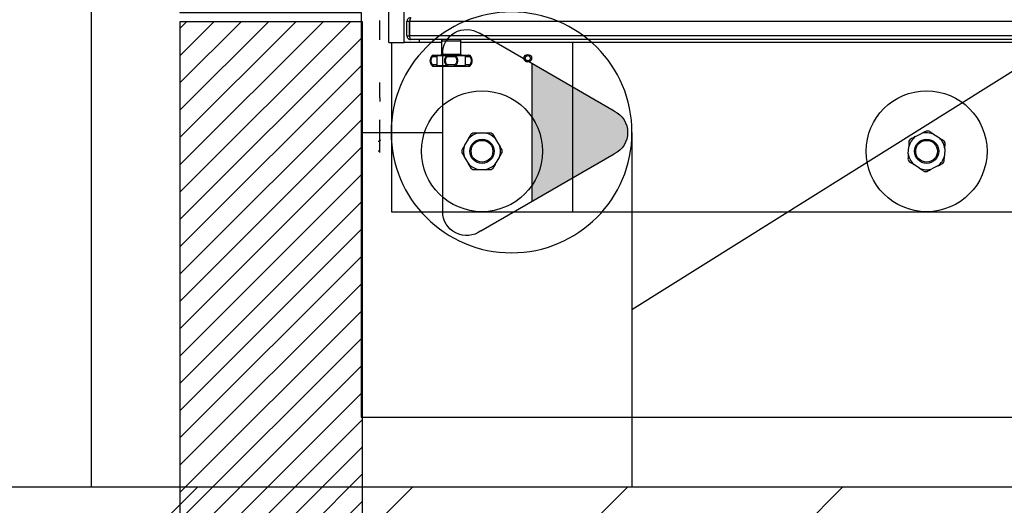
# Model space of a CAD drawing. Extents: x -21.9 to 51.8, y -25 to 17.
# Tile 36 of 53: x 13.7 to 14.5, y -6 to -5.6. Entities that reach past the tile are written whole.
import ezdxf
from ezdxf.enums import TextEntityAlignment as Align

# ---------------------------------------------------------------- set-up
doc = ezdxf.new("R2010")
doc.units = 0
doc.header["$MEASUREMENT"] = 0
for name, color, linetype in [('ELETROCALHA', 150, 'Continuous'), ('LINHA', 40, 'Continuous'), ('PAREDES', 8, 'Continuous'), ('TOMADAS_ENERGIA', 1, 'Continuous'), ('TUB_ELETRICA', 5, 'Continuous')]:
    doc.layers.add(name, color=color, linetype=linetype)
doc.styles.add('ROMANS', font='romans')

# ---------------------------------------------------------------- blocks, each defined once
blk = doc.blocks.new('LS- 19')
for p, q in [((-131.8676, 57.59345), (-131.8676, 58.76537)), ((-131.85499, 57.59345), (-131.85499, 58.76537)), ((-131.87505, 57.60799), (-131.87505, 57.61151)), ((-131.87505, 57.60006), (-131.87505, 57.60799)), ((-131.85077, 57.61081), (-131.85276, 57.61081)), ((-131.85276, 57.59889), (-131.85276, 57.61081)), ((-131.85077, 57.59889), (-131.85077, 57.61081)), ((-131.13098, 57.61081), (-131.85042, 57.61081)), ((-131.85042, 57.59889), (-131.85042, 57.61081)), ((-131.87505, 57.59565), (-131.87505, 57.60006)), ((-131.85276, 57.59889), (-131.85077, 57.59889)), ((-131.13098, 57.59889), (-131.85042, 57.59889)), ((-131.8676, 57.59345), (-131.85499, 57.59345)), ((-131.86557, 57.59345), (-131.86557, 57.45441)), ((-131.84238, 57.59345), (-131.85499, 57.59345)), ((-131.13163, 57.59591), (-131.84978, 57.59591)), ((-131.84238, 57.59345), (-131.84238, 57.59591)), ((-131.8244, 57.59345), (-131.84238, 57.59345)), ((-131.8244, 57.59492), (-131.8244, 57.58399)), ((-131.8244, 57.59492), (-131.80851, 57.59492)), ((-131.80851, 57.58399), (-131.80851, 57.59492)), ((-131.17289, 57.59345), (-131.80851, 57.59345)), ((-131.71659, 57.59345), (-131.71659, 57.45441)), ((-131.83217, 57.58269), (-131.83149, 57.58269)), ((-131.83138, 57.583), (-131.83145, 57.583)), ((-131.82791, 57.58269), (-131.82003, 57.58269)), ((-131.8244, 57.58399), (-131.80851, 57.58399)), ((-131.81288, 57.58269), (-131.805, 57.58269)), ((-131.80211, 57.583), (-131.80146, 57.583)), ((-131.80142, 57.58269), (-131.80075, 57.58269)), ((-131.83149, 57.57437), (-131.83217, 57.57437)), ((-131.83141, 57.58201), (-131.82837, 57.58201)), ((-131.82837, 57.57505), (-131.83141, 57.57505)), ((-131.82003, 57.57437), (-131.82791, 57.57437)), ((-131.81949, 57.58201), (-131.81342, 57.58201)), ((-131.81342, 57.57505), (-131.81949, 57.57505)), ((-131.805, 57.57437), (-131.81288, 57.57437)), ((-131.80454, 57.58201), (-131.8015, 57.58201)), ((-131.8015, 57.57505), (-131.80454, 57.57505)), ((-131.80075, 57.57437), (-131.80142, 57.57437)), ((-131.83145, 57.57406), (-131.83081, 57.57406)), ((-131.80146, 57.57406), (-131.80153, 57.57406)), ((-131.87505, 57.55587), (-131.87505, 57.5607)), ((-131.87505, 57.54799), (-131.87505, 57.55587)), ((-131.87505, 57.54799), (-131.87505, 57.54488)), ((-131.87479, 57.52997), (-131.87505, 57.52952)), ((-131.87505, 57.5291), (-131.87505, 57.52952)), ((-131.87505, 57.52312), (-131.87505, 57.5291)), ((-131.87479, 57.52997), (-131.87479, 57.52997)), ((-131.87505, 57.5156), (-131.87505, 57.52312)), ((-131.78827, 57.51896), (-131.79389, 57.51896)), ((-131.43494, 57.51609), (-131.42992, 57.51863)), ((-131.41991, 57.51808), (-131.4152, 57.515)), ((-131.87505, 57.51201), (-131.87633, 57.51201)), ((-131.87505, 57.51363), (-131.87505, 57.5156)), ((-131.87505, 57.51363), (-131.87479, 57.51318)), ((-131.87505, 57.51102), (-131.87505, 57.51363)), ((-131.87505, 57.51102), (-131.8748, 57.51311)), ((-131.87505, 57.50414), (-131.87505, 57.51102)), ((-131.80258, 57.51395), (-131.80539, 57.50908)), ((-131.77677, 57.50908), (-131.77959, 57.51395)), ((-131.87505, 57.50407), (-131.87633, 57.50407)), ((-131.87505, 57.50307), (-131.87505, 57.50414)), ((-131.44073, 57.50208), (-131.44042, 57.5077)), ((-131.41067, 57.50606), (-131.41098, 57.50044)), ((-131.80539, 57.49905), (-131.80258, 57.49418)), ((-131.77959, 57.49418), (-131.77677, 57.49905)), ((-131.79389, 57.48917), (-131.78827, 57.48917)), ((-131.43149, 57.49006), (-131.4362, 57.49313)), ((-131.41646, 57.49205), (-131.42148, 57.48951)), ((-131.86557, 57.45441), (-131.71659, 57.45441)), ((-131.71659, 57.45441), (-131.26481, 57.45441))]:
    blk.add_line(p, q)
blk.add_lwpolyline([(-132.03937, 57.61828), (-131.8904, 57.61828), (-131.8904, 57.28557), (-130.93786, 57.28557), (-130.93786, 59.07325), (-131.8904, 59.07325), (-131.8904, 58.74054), (-132.03937, 58.74054), (-132.03937, 57.61828)])
at = {"flags": 128}
for points in [[(-131.83081, 57.583), (-131.83092, 57.58298), (-131.83104, 57.58292), (-131.83114, 57.58283), (-131.83123, 57.58271), (-131.83131, 57.58256), (-131.83136, 57.58239), (-131.8314, 57.5822), (-131.83141, 57.58201)], [(-131.81987, 57.583), (-131.81989, 57.58299), (-131.81992, 57.58298), (-131.81994, 57.58295), (-131.81996, 57.58292), (-131.81998, 57.58287), (-131.82, 57.58282), (-131.82002, 57.58276), (-131.82003, 57.58269)], [(-131.81987, 57.583), (-131.8198, 57.58298), (-131.81973, 57.58292), (-131.81966, 57.58283), (-131.8196, 57.58271), (-131.81956, 57.58256), (-131.81952, 57.58239), (-131.8195, 57.5822), (-131.81949, 57.58201)], [(-131.81342, 57.58201), (-131.81341, 57.5822), (-131.81339, 57.58239), (-131.81336, 57.58256), (-131.81331, 57.58271), (-131.81325, 57.58283), (-131.81319, 57.58292), (-131.81311, 57.58298), (-131.81304, 57.583)], [(-131.81288, 57.58269), (-131.81289, 57.58276), (-131.81291, 57.58282), (-131.81293, 57.58287), (-131.81295, 57.58292), (-131.81297, 57.58295), (-131.813, 57.58298), (-131.81302, 57.58299), (-131.81304, 57.583)], [(-131.8015, 57.58201), (-131.80151, 57.5822), (-131.80155, 57.58239), (-131.8016, 57.58256), (-131.80168, 57.58271), (-131.80177, 57.58283), (-131.80187, 57.58292), (-131.80199, 57.58298), (-131.80211, 57.583)], [(-131.83141, 57.57505), (-131.8314, 57.57486), (-131.83136, 57.57467), (-131.83131, 57.5745), (-131.83123, 57.57435), (-131.83114, 57.57423), (-131.83104, 57.57414), (-131.83092, 57.57408), (-131.83081, 57.57406)], [(-131.81987, 57.57406), (-131.81989, 57.57407), (-131.81992, 57.57408), (-131.81994, 57.57411), (-131.81996, 57.57414), (-131.81998, 57.57418), (-131.82, 57.57424), (-131.82002, 57.5743), (-131.82003, 57.57437)], [(-131.81949, 57.57505), (-131.8195, 57.57486), (-131.81952, 57.57467), (-131.81956, 57.5745), (-131.8196, 57.57435), (-131.81966, 57.57423), (-131.81973, 57.57414), (-131.8198, 57.57408), (-131.81987, 57.57406)], [(-131.81304, 57.57406), (-131.81311, 57.57408), (-131.81319, 57.57414), (-131.81325, 57.57423), (-131.81331, 57.57435), (-131.81336, 57.5745), (-131.81339, 57.57467), (-131.81341, 57.57486), (-131.81342, 57.57505)], [(-131.81288, 57.57437), (-131.81289, 57.5743), (-131.81291, 57.57424), (-131.81293, 57.57418), (-131.81295, 57.57414), (-131.81297, 57.57411), (-131.813, 57.57408), (-131.81302, 57.57407), (-131.81304, 57.57406)], [(-131.80211, 57.57406), (-131.80199, 57.57408), (-131.80187, 57.57414), (-131.80177, 57.57423), (-131.80168, 57.57435), (-131.8016, 57.5745), (-131.80155, 57.57467), (-131.80151, 57.57486), (-131.8015, 57.57505)]]:
    blk.add_lwpolyline(points, dxfattribs=at)
for centre, radius in [((-131.75344, 57.58054), 0.00315), ((-131.75344, 57.58054), 0.00216), ((-131.79108, 57.50407), 0.04966), ((-131.4257, 57.50407), 0.04966), ((-131.79108, 57.50407), 0.00993), ((-131.79108, 57.50407), 0.00894), ((-131.4257, 57.50407), 0.00993), ((-131.4257, 57.50407), 0.00894)]:
    blk.add_circle(centre, radius)
for centre, radius, start, end in [((-131.82341, 57.59492), 0.000993, 90, 180), ((-131.8095, 57.59492), 0.000993, 0, 90), ((-131.82781, 57.57853), 0.00602, 136.2623, 223.7377), ((-131.83145, 57.58201), 0.000993, 90, 136.2623), ((-131.8308, 57.58207), 0.000931, 90.23278, 137.86826), ((-131.82739, 57.58201), 0.000989, 90.24494, 180.24812), ((-131.82736, 57.58235), 0.000651, 92.59695, 148.11603), ((-131.82539, 57.58399), 0.000993, 270, 0), ((-131.80752, 57.58399), 0.000993, 180, 270), ((-131.80555, 57.58235), 0.000651, 31.88432, 87.40269), ((-131.80553, 57.58201), 0.000989, 359.75145, 89.75527), ((-131.80211, 57.58207), 0.000931, 42.13217, 89.76703), ((-131.80146, 57.58201), 0.000993, 43.7377, 90), ((-131.8051, 57.57853), 0.00602, 316.2623, 43.7377), ((-131.83145, 57.57505), 0.000993, 223.7377, 270), ((-131.8308, 57.57499), 0.000932, 222.14432, 269.75465), ((-131.82739, 57.57505), 0.000989, 179.75188, 269.75506), ((-131.82736, 57.57471), 0.000651, 211.89858, 267.38844), ((-131.80553, 57.57505), 0.000989, 270.24473, 0.24855), ((-131.80555, 57.57471), 0.000651, 272.61191, 328.10107), ((-131.80211, 57.57499), 0.000932, 270.24555, 317.85525), ((-131.80146, 57.57505), 0.000993, 270, 316.2623), ((-131.79108, 57.50407), 0.01516, 100.69159, 139.30841), ((-131.79108, 57.50407), 0.01665, 116.52737, 123.47263), ((-131.79108, 57.50407), 0.01516, 40.69159, 79.30841), ((-131.79108, 57.50407), 0.01665, 56.52737, 63.47263), ((-131.4257, 57.50407), 0.01516, 67.53397, 106.15079), ((-131.4257, 57.50407), 0.01665, 83.36975, 90.31501), ((-131.4257, 57.50407), 0.01516, 127.53397, 166.15079), ((-131.4257, 57.50407), 0.01665, 143.36975, 150.31501), ((-131.4257, 57.50407), 0.01516, 7.53397, 46.15079), ((-131.4257, 57.50407), 0.01665, 23.36975, 30.31501), ((-131.79108, 57.50407), 0.01665, 176.52737, 183.47263), ((-131.79108, 57.50407), 0.01516, 160.69159, 199.30841), ((-131.79108, 57.50407), 0.01516, 340.69159, 19.30841), ((-131.79108, 57.50407), 0.01665, 356.52737, 3.47263), ((-131.4257, 57.50407), 0.01516, 187.53397, 226.15079), ((-131.79108, 57.50407), 0.01516, 220.69159, 259.30841), ((-131.79108, 57.50407), 0.01516, 280.69159, 319.30841), ((-131.4257, 57.50407), 0.01665, 203.36975, 210.31501), ((-131.4257, 57.50407), 0.01516, 307.53397, 346.15079), ((-131.4257, 57.50407), 0.01665, 323.36975, 330.31501), ((-131.79108, 57.50407), 0.01665, 236.52737, 243.47263), ((-131.79108, 57.50407), 0.01665, 296.52737, 303.47263), ((-131.4257, 57.50407), 0.01516, 247.53397, 286.15079), ((-131.4257, 57.50407), 0.01665, 263.36975, 270.31501)]:
    blk.add_arc(centre, radius, start, end)
for points, knots in [([(-131.84978, 57.61379), (-131.85011, 57.61375), (-131.85078, 57.61369), (-131.85169, 57.61317), (-131.85237, 57.61239), (-131.85271, 57.61155), (-131.85274, 57.61101), (-131.85276, 57.61081)], [0, 0, 0, 0, 0.213101, 0.432585, 0.652076, 0.871551, 1, 1, 1, 1]), ([(-131.85023, 57.61168), (-131.85033, 57.61162), (-131.85054, 57.61149), (-131.85073, 57.61116), (-131.85076, 57.61092), (-131.85077, 57.61081)], [0, 0, 0, 0, 0.3250402, 0.690479, 1, 1, 1, 1]), ([(-131.85042, 57.61081), (-131.85035, 57.61114), (-131.8502, 57.61181), (-131.84999, 57.61272), (-131.84977, 57.6134), (-131.84958, 57.61374), (-131.84947, 57.61377), (-131.84942, 57.61379)], [0, 0, 0, 0, 0.213126, 0.432595, 0.65208, 0.871579, 1, 1, 1, 1]), ([(-131.85276, 57.59889), (-131.85272, 57.59855), (-131.85266, 57.59788), (-131.85213, 57.59698), (-131.85137, 57.5963), (-131.85053, 57.59596), (-131.84998, 57.59592), (-131.84978, 57.59591)], [0, 0, 0, 0, 0.21601, 0.432708, 0.64943, 0.866139, 1, 1, 1, 1]), ([(-131.85077, 57.59889), (-131.85076, 57.59877), (-131.85073, 57.59853), (-131.85055, 57.59823), (-131.85038, 57.59811), (-131.8503, 57.59806)], [0, 0, 0, 0, 0.363496, 0.726902, 1, 1, 1, 1]), ([(-131.84978, 57.59591), (-131.84982, 57.59594), (-131.84991, 57.59601), (-131.85005, 57.59653), (-131.85019, 57.5973), (-131.85031, 57.59814), (-131.85039, 57.59868), (-131.85042, 57.59889)], [0, 0, 0, 0, 0.21601, 0.432703, 0.649428, 0.86615, 1, 1, 1, 1]), ([(-131.83149, 57.58269), (-131.83176, 57.58245), (-131.83231, 57.58196), (-131.83295, 57.58095), (-131.83339, 57.57978), (-131.83345, 57.57895), (-131.83348, 57.57853)], [0, 0, 0, 0, 0.241818, 0.492428, 0.7455, 1, 1, 1, 1]), ([(-131.83149, 57.58269), (-131.83151, 57.58266), (-131.83154, 57.58257), (-131.83154, 57.5824), (-131.83149, 57.58219), (-131.83144, 57.58206), (-131.83141, 57.58201)], [0, 0, 0, 0, 0.202212, 0.500005, 0.78911, 1, 1, 1, 1]), ([(-131.83081, 57.583), (-131.83037, 57.583), (-131.82948, 57.583), (-131.82847, 57.583), (-131.82772, 57.583), (-131.8275, 57.583), (-131.82739, 57.583)], [0, 0, 0, 0, 0.2475834, 0.5000064, 0.7524162, 1, 1, 1, 1]), ([(-131.82837, 57.58201), (-131.82836, 57.58207), (-131.82834, 57.5822), (-131.82825, 57.58238), (-131.82811, 57.58255), (-131.82799, 57.58264), (-131.82791, 57.58269)], [0, 0, 0, 0, 0.23467, 0.500121, 0.696681, 1, 1, 1, 1]), ([(-131.82739, 57.583), (-131.82739, 57.583), (-131.82751, 57.58302), (-131.82774, 57.58295), (-131.82801, 57.5828), (-131.82823, 57.58257), (-131.82831, 57.58237), (-131.82835, 57.58226)], [0, 0, 0, 0, 0.001928, 0.273356, 0.530327, 0.711705, 1, 1, 1, 1]), ([(-131.82801, 57.57853), (-131.82801, 57.57895), (-131.828, 57.57978), (-131.82794, 57.58094), (-131.82788, 57.58196), (-131.8279, 57.58245), (-131.82791, 57.58269)], [0, 0, 0, 0, 0.254132, 0.506754, 0.756986, 1, 1, 1, 1]), ([(-131.82739, 57.583), (-131.8263, 57.583), (-131.82411, 57.583), (-131.82128, 57.583), (-131.81987, 57.583)], [0, 0, 0, 0, 0.499997, 1, 1, 1, 1]), ([(-131.82003, 57.58269), (-131.82032, 57.58245), (-131.82089, 57.58196), (-131.82147, 57.58094), (-131.82185, 57.57978), (-131.8219, 57.57895), (-131.82192, 57.57853)], [0, 0, 0, 0, 0.24334, 0.492758, 0.745671, 1, 1, 1, 1]), ([(-131.82003, 57.58269), (-131.81998, 57.58264), (-131.81989, 57.58256), (-131.81974, 57.58238), (-131.81961, 57.5822), (-131.81953, 57.58207), (-131.81949, 57.58201)], [0, 0, 0, 0, 0.284426, 0.499966, 0.753559, 1, 1, 1, 1]), ([(-131.81987, 57.583), (-131.81932, 57.583), (-131.81822, 57.583), (-131.81646, 57.583), (-131.81469, 57.583), (-131.81359, 57.583), (-131.81304, 57.583)], [0, 0, 0, 0, 0.2475828, 0.4999997, 0.7524172, 1, 1, 1, 1]), ([(-131.81342, 57.58201), (-131.81338, 57.58207), (-131.8133, 57.58221), (-131.81316, 57.58239), (-131.81302, 57.58256), (-131.81292, 57.58265), (-131.81288, 57.58269)], [0, 0, 0, 0, 0.254509, 0.500003, 0.746287, 1, 1, 1, 1]), ([(-131.81304, 57.583), (-131.81163, 57.583), (-131.8088, 57.583), (-131.80661, 57.583), (-131.80552, 57.583)], [0, 0, 0, 0, 0.500003, 1, 1, 1, 1]), ([(-131.81099, 57.57853), (-131.81101, 57.57895), (-131.81106, 57.57978), (-131.81144, 57.58094), (-131.81203, 57.58196), (-131.8126, 57.58245), (-131.81288, 57.58269)], [0, 0, 0, 0, 0.254329, 0.507242, 0.7576, 1, 1, 1, 1]), ([(-131.80552, 57.583), (-131.80541, 57.583), (-131.8052, 57.583), (-131.80445, 57.583), (-131.80343, 57.583), (-131.80255, 57.583), (-131.80211, 57.583)], [0, 0, 0, 0, 0.247584, 0.499994, 0.752417, 1, 1, 1, 1]), ([(-131.805, 57.58269), (-131.80501, 57.58245), (-131.80503, 57.58196), (-131.80497, 57.58094), (-131.80492, 57.57978), (-131.80491, 57.57895), (-131.8049, 57.57853)], [0, 0, 0, 0, 0.242658, 0.493385, 0.745967, 1, 1, 1, 1]), ([(-131.805, 57.58269), (-131.80493, 57.58265), (-131.80481, 57.58256), (-131.80467, 57.58239), (-131.80457, 57.58221), (-131.80455, 57.58207), (-131.80454, 57.58201)], [0, 0, 0, 0, 0.256385, 0.499952, 0.746675, 1, 1, 1, 1]), ([(-131.8015, 57.58201), (-131.80148, 57.58205), (-131.80142, 57.58219), (-131.80138, 57.58237), (-131.80137, 57.58256), (-131.8014, 57.58264), (-131.80142, 57.58269)], [0, 0, 0, 0, 0.176051, 0.499864, 0.713836, 1, 1, 1, 1]), ([(-131.79943, 57.57853), (-131.79946, 57.57895), (-131.79952, 57.57978), (-131.79996, 57.58094), (-131.8006, 57.58196), (-131.80115, 57.58245), (-131.80142, 57.58269)], [0, 0, 0, 0, 0.254108, 0.50676, 0.756972, 1, 1, 1, 1]), ([(-131.83348, 57.57853), (-131.83345, 57.57811), (-131.83339, 57.57728), (-131.83295, 57.57612), (-131.83231, 57.5751), (-131.83176, 57.57461), (-131.83149, 57.57437)], [0, 0, 0, 0, 0.2541258, 0.5067721, 0.7569775, 1, 1, 1, 1]), ([(-131.83141, 57.57505), (-131.83162, 57.57526), (-131.83204, 57.57567), (-131.83253, 57.57652), (-131.83285, 57.57749), (-131.83296, 57.57853), (-131.83285, 57.57957), (-131.83253, 57.58054), (-131.83204, 57.58139), (-131.83162, 57.5818), (-131.83141, 57.58201)], [0, 0, 0, 0, 0.120735, 0.244666, 0.371679, 0.500466, 0.629203, 0.756192, 0.879942, 1, 1, 1, 1]), ([(-131.83149, 57.57437), (-131.8315, 57.57438), (-131.83151, 57.57442), (-131.83154, 57.57451), (-131.83154, 57.57466), (-131.83149, 57.57486), (-131.83144, 57.57499), (-131.83141, 57.57505)], [0, 0, 0, 0, 0.079486, 0.225104, 0.514401, 0.762973, 1, 1, 1, 1]), ([(-131.82837, 57.58201), (-131.82835, 57.5818), (-131.8283, 57.58146), (-131.82831, 57.58097), (-131.82831, 57.58076)], [0, 0, 0, 0, 0.573721, 1, 1, 1, 1]), ([(-131.82831, 57.5763), (-131.82831, 57.57609), (-131.8283, 57.5756), (-131.82835, 57.57525), (-131.82837, 57.57505)], [0, 0, 0, 0, 0.425961, 1, 1, 1, 1]), ([(-131.82791, 57.57437), (-131.82798, 57.57441), (-131.8281, 57.57449), (-131.82824, 57.57467), (-131.82834, 57.57486), (-131.82836, 57.57499), (-131.82837, 57.57505)], [0, 0, 0, 0, 0.246463, 0.499956, 0.7605, 1, 1, 1, 1]), ([(-131.82831, 57.58076), (-131.82831, 57.58068), (-131.82831, 57.58033), (-131.82833, 57.57956), (-131.82834, 57.57853), (-131.82833, 57.5775), (-131.82831, 57.57673), (-131.82831, 57.57638), (-131.82831, 57.5763)], [0, 0, 0, 0, 0.058972, 0.277887, 0.4999, 0.72181, 0.9407, 1, 1, 1, 1]), ([(-131.82791, 57.57437), (-131.8279, 57.57461), (-131.82788, 57.5751), (-131.82794, 57.57612), (-131.828, 57.57728), (-131.82801, 57.57811), (-131.82801, 57.57853)], [0, 0, 0, 0, 0.242653, 0.493394, 0.745948, 1, 1, 1, 1]), ([(-131.82192, 57.57853), (-131.8219, 57.57811), (-131.82185, 57.57728), (-131.82147, 57.57612), (-131.82089, 57.5751), (-131.82032, 57.57461), (-131.82003, 57.57437)], [0, 0, 0, 0, 0.2542959, 0.5068765, 0.7570553, 1, 1, 1, 1]), ([(-131.81949, 57.57505), (-131.81972, 57.57526), (-131.8202, 57.57567), (-131.82068, 57.57652), (-131.82097, 57.57749), (-131.82107, 57.57853), (-131.82097, 57.57957), (-131.82068, 57.58054), (-131.8202, 57.58139), (-131.81972, 57.5818), (-131.81949, 57.58201)], [0, 0, 0, 0, 0.120639, 0.244489, 0.371412, 0.500235, 0.628952, 0.755917, 0.879774, 1, 1, 1, 1]), ([(-131.81949, 57.57505), (-131.81953, 57.57499), (-131.81961, 57.57485), (-131.81974, 57.57467), (-131.81989, 57.5745), (-131.81998, 57.57442), (-131.82003, 57.57437)], [0, 0, 0, 0, 0.246447, 0.500047, 0.712292, 1, 1, 1, 1]), ([(-131.81342, 57.58201), (-131.81319, 57.5818), (-131.81271, 57.58139), (-131.81223, 57.58054), (-131.81194, 57.57957), (-131.81184, 57.57853), (-131.81194, 57.57749), (-131.81223, 57.57652), (-131.81271, 57.57567), (-131.81319, 57.57526), (-131.81342, 57.57505)], [0, 0, 0, 0, 0.120226, 0.244083, 0.371048, 0.499765, 0.628587, 0.755511, 0.879361, 1, 1, 1, 1]), ([(-131.81342, 57.57505), (-131.81338, 57.57498), (-131.8133, 57.57485), (-131.81316, 57.57466), (-131.81302, 57.57449), (-131.81292, 57.57441), (-131.81288, 57.57437)], [0, 0, 0, 0, 0.2580262, 0.5000024, 0.7534786, 1, 1, 1, 1]), ([(-131.81288, 57.57437), (-131.8126, 57.57461), (-131.81203, 57.5751), (-131.81144, 57.57611), (-131.81106, 57.57728), (-131.81101, 57.57811), (-131.81099, 57.57853)], [0, 0, 0, 0, 0.242585, 0.493124, 0.745704, 1, 1, 1, 1]), ([(-131.8049, 57.57853), (-131.80491, 57.57811), (-131.80492, 57.57728), (-131.80497, 57.57612), (-131.80503, 57.5751), (-131.80501, 57.57461), (-131.805, 57.57437)], [0, 0, 0, 0, 0.254151, 0.506768, 0.756976, 1, 1, 1, 1]), ([(-131.805, 57.57437), (-131.80494, 57.57441), (-131.80481, 57.57449), (-131.80467, 57.57466), (-131.80457, 57.57485), (-131.80455, 57.57498), (-131.80454, 57.57505)], [0, 0, 0, 0, 0.246464, 0.499959, 0.735301, 1, 1, 1, 1]), ([(-131.8046, 57.58076), (-131.8046, 57.58097), (-131.80461, 57.58146), (-131.80456, 57.5818), (-131.80454, 57.58201)], [0, 0, 0, 0, 0.424438, 1, 1, 1, 1]), ([(-131.80454, 57.57505), (-131.80456, 57.57525), (-131.80461, 57.5756), (-131.8046, 57.57609), (-131.8046, 57.5763)], [0, 0, 0, 0, 0.575176, 1, 1, 1, 1]), ([(-131.8046, 57.5763), (-131.8046, 57.57638), (-131.8046, 57.57673), (-131.80458, 57.5775), (-131.80457, 57.57853), (-131.80458, 57.57956), (-131.8046, 57.58033), (-131.8046, 57.58068), (-131.8046, 57.58076)], [0, 0, 0, 0, 0.058809, 0.277904, 0.499962, 0.721996, 0.940778, 1, 1, 1, 1]), ([(-131.8015, 57.58201), (-131.80129, 57.5818), (-131.80087, 57.58139), (-131.80038, 57.58054), (-131.80006, 57.57957), (-131.79995, 57.57853), (-131.80006, 57.57748), (-131.80038, 57.57652), (-131.80087, 57.57567), (-131.80129, 57.57526), (-131.8015, 57.57505)], [0, 0, 0, 0, 0.120734, 0.244666, 0.371679, 0.500451, 0.629189, 0.756192, 0.879942, 1, 1, 1, 1]), ([(-131.80142, 57.57437), (-131.8014, 57.57442), (-131.80137, 57.57451), (-131.80138, 57.57468), (-131.80141, 57.57485), (-131.80147, 57.57499), (-131.8015, 57.57505)], [0, 0, 0, 0, 0.294277, 0.49997, 0.753559, 1, 1, 1, 1]), ([(-131.80142, 57.57437), (-131.80115, 57.57461), (-131.8006, 57.5751), (-131.79996, 57.57611), (-131.79952, 57.57728), (-131.79946, 57.57811), (-131.79943, 57.57853)], [0, 0, 0, 0, 0.24183, 0.492436, 0.745504, 1, 1, 1, 1]), ([(-131.83081, 57.57406), (-131.83037, 57.57406), (-131.82948, 57.57406), (-131.82847, 57.57406), (-131.82772, 57.57406), (-131.8275, 57.57406), (-131.82739, 57.57406)], [0, 0, 0, 0, 0.2475834, 0.5000064, 0.7524162, 1, 1, 1, 1]), ([(-131.82739, 57.57406), (-131.8263, 57.57406), (-131.82411, 57.57406), (-131.82128, 57.57406), (-131.81987, 57.57406)], [0, 0, 0, 0, 0.499997, 1, 1, 1, 1]), ([(-131.81987, 57.57406), (-131.81932, 57.57406), (-131.81822, 57.57406), (-131.81646, 57.57406), (-131.81469, 57.57406), (-131.81359, 57.57406), (-131.81304, 57.57406)], [0, 0, 0, 0, 0.2475828, 0.4999997, 0.7524172, 1, 1, 1, 1]), ([(-131.81304, 57.57406), (-131.81163, 57.57406), (-131.8088, 57.57406), (-131.80661, 57.57406), (-131.80552, 57.57406)], [0, 0, 0, 0, 0.500003, 1, 1, 1, 1]), ([(-131.80552, 57.57406), (-131.80541, 57.57406), (-131.8052, 57.57406), (-131.80445, 57.57406), (-131.80343, 57.57406), (-131.80255, 57.57406), (-131.80211, 57.57406)], [0, 0, 0, 0, 0.247584, 0.499994, 0.752417, 1, 1, 1, 1]), ([(-131.80026, 57.51796), (-131.80037, 57.51778), (-131.80113, 57.51646), (-131.8019, 57.51511), (-131.80258, 57.51395)], [0, 0, 0, 0, 0.136294, 1, 1, 1, 1]), ([(-131.79389, 57.51896), (-131.79446, 57.51896), (-131.79602, 57.51896), (-131.79754, 57.51896), (-131.79852, 57.51896)], [0, 0, 0, 0, 0.363475, 1, 1, 1, 1]), ([(-131.78364, 57.51896), (-131.78426, 57.51896), (-131.78578, 57.51896), (-131.78734, 57.51896), (-131.78827, 57.51896)], [0, 0, 0, 0, 0.404184, 1, 1, 1, 1]), ([(-131.77959, 57.51395), (-131.77965, 57.51406), (-131.78043, 57.51541), (-131.78119, 57.51673), (-131.7819, 57.51796)], [0, 0, 0, 0, 0.078416, 1, 1, 1, 1]), ([(-131.42579, 57.52072), (-131.42598, 57.52062), (-131.42733, 57.51994), (-131.42872, 57.51924), (-131.42992, 57.51863)], [0, 0, 0, 0, 0.136308, 1, 1, 1, 1]), ([(-131.41991, 57.51808), (-131.42038, 57.51839), (-131.42169, 57.51924), (-131.42296, 57.52007), (-131.42378, 57.52061)], [0, 0, 0, 0, 0.363481, 1, 1, 1, 1]), ([(-131.44017, 57.51231), (-131.44018, 57.51211), (-131.44026, 57.51059), (-131.44035, 57.50904), (-131.44042, 57.5077)], [0, 0, 0, 0, 0.136299, 1, 1, 1, 1]), ([(-131.43494, 57.51609), (-131.43505, 57.51603), (-131.43644, 57.51533), (-131.4378, 57.51464), (-131.43906, 57.514)], [0, 0, 0, 0, 0.078411, 1, 1, 1, 1]), ([(-131.41133, 57.51247), (-131.41184, 57.51281), (-131.41312, 57.51364), (-131.41442, 57.51449), (-131.4152, 57.515)], [0, 0, 0, 0, 0.404181, 1, 1, 1, 1]), ([(-131.41067, 57.50606), (-131.41066, 57.50618), (-131.41058, 57.50773), (-131.41049, 57.50926), (-131.41042, 57.51067)], [0, 0, 0, 0, 0.078409, 1, 1, 1, 1]), ([(-131.80539, 57.50908), (-131.80545, 57.50897), (-131.80623, 57.50762), (-131.80699, 57.5063), (-131.8077, 57.50508)], [0, 0, 0, 0, 0.0784137, 1, 1, 1, 1]), ([(-131.8077, 57.50306), (-131.8076, 57.50288), (-131.80684, 57.50156), (-131.80606, 57.50022), (-131.80539, 57.49905)], [0, 0, 0, 0, 0.136294, 1, 1, 1, 1]), ([(-131.77446, 57.50508), (-131.77456, 57.50526), (-131.77532, 57.50657), (-131.7761, 57.50792), (-131.77677, 57.50908)], [0, 0, 0, 0, 0.136312, 1, 1, 1, 1]), ([(-131.77677, 57.49905), (-131.77671, 57.49916), (-131.77593, 57.50051), (-131.77517, 57.50184), (-131.77446, 57.50306)], [0, 0, 0, 0, 0.078416, 1, 1, 1, 1]), ([(-131.44073, 57.50208), (-131.44074, 57.50196), (-131.44082, 57.5004), (-131.44091, 57.49887), (-131.44098, 57.49746)], [0, 0, 0, 0, 0.078408, 1, 1, 1, 1]), ([(-131.80258, 57.49418), (-131.80251, 57.49408), (-131.80174, 57.49273), (-131.80097, 57.4914), (-131.80026, 57.49018)], [0, 0, 0, 0, 0.078394, 1, 1, 1, 1]), ([(-131.7819, 57.49018), (-131.78179, 57.49036), (-131.78103, 57.49167), (-131.78026, 57.49302), (-131.77959, 57.49418)], [0, 0, 0, 0, 0.136294, 1, 1, 1, 1]), ([(-131.44007, 57.49566), (-131.43956, 57.49533), (-131.43828, 57.49449), (-131.43698, 57.49364), (-131.4362, 57.49313)], [0, 0, 0, 0, 0.404186, 1, 1, 1, 1]), ([(-131.41646, 57.49205), (-131.41636, 57.4921), (-131.41496, 57.4928), (-131.4136, 57.4935), (-131.41234, 57.49413)], [0, 0, 0, 0, 0.078411, 1, 1, 1, 1]), ([(-131.41124, 57.49582), (-131.41122, 57.49603), (-131.41114, 57.49755), (-131.41105, 57.4991), (-131.41098, 57.50044)], [0, 0, 0, 0, 0.136299, 1, 1, 1, 1]), ([(-131.79852, 57.48917), (-131.7979, 57.48917), (-131.79638, 57.48917), (-131.79482, 57.48917), (-131.79389, 57.48917)], [0, 0, 0, 0, 0.404185, 1, 1, 1, 1]), ([(-131.78827, 57.48917), (-131.7877, 57.48917), (-131.78614, 57.48917), (-131.78462, 57.48917), (-131.78364, 57.48917)], [0, 0, 0, 0, 0.363476, 1, 1, 1, 1]), ([(-131.43149, 57.49006), (-131.43102, 57.48975), (-131.42972, 57.4889), (-131.42844, 57.48806), (-131.42762, 57.48753)], [0, 0, 0, 0, 0.363475, 1, 1, 1, 1]), ([(-131.42561, 57.48742), (-131.42542, 57.48751), (-131.42407, 57.4882), (-131.42268, 57.4889), (-131.42148, 57.48951)], [0, 0, 0, 0, 0.136307, 1, 1, 1, 1])]:
    blk.add_open_spline(points, degree=3, knots=knots)
blk = doc.blocks.new('TE3ALT07')
blk.add_hatch(color=256).paths.add_polyline_path([(-1.133, 2.789), (1.133, 2.789), (0.353, 4.139, 0.624289), (-0.353, 4.139)])
for p, q in [((-1.617, 1.949), (-0.353, 4.139)), ((0.353, 4.139), (1.631, 1.925)), ((-1.133, 2.789), (1.133, 2.789)), ((-1.297, 1.32), (1.28, 1.32)), ((0, 0), (0, 1.32))]:
    blk.add_line(p, q)
blk.add_circle((0.002, 2.451), 1.98)
for centre, start, end in [((0, 3.967), 26.0479, 153.9521), ((-1.302, 1.713), 143.1332, 270.777), ((1.3, 1.713), 267.1811, 32.5689)]:
    blk.add_arc(centre, 0.393, start, end)
at = {"style": 'ROMANS', "flags": 8}
for tag, p in [('020', (-5.059, 1.95)), ('001', (3.972, 2.024))]:
    blk.add_attdef(tag, text='', height=1.6, dxfattribs=at).set_placement(p, align=Align.MIDDLE_CENTER)

msp = doc.modelspace()

# ---------------------------------------------------------------- hatches: boundary and pattern name
at = {"layer": 'ELETROCALHA'}
h = msp.add_hatch(dxfattribs=at)
h.set_pattern_fill('ANSI31', color=256, style=0)
h.set_pattern_definition([(45, (0.34918, 16.03201), (-0.08838835, 0.08838835), [])])
h.paths.add_polyline_path([(7.44296, -5.98492), (7.44296, -6.13492), (16.85, -6.13492), (16.85, -5.98492)])
at = {"layer": 'PAREDES', "lineweight": -3}
h = msp.add_hatch(dxfattribs=at)
h.set_pattern_fill('LINE', color=256, scale=0.005, angle=45)
h.set_pattern_definition([(45, (112.312373, -60.326143), (-0.0112253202, 0.0112253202), [])])
h.paths.add_polyline_path([(14, -5.60237), (13.85, -5.60237), (13.85, -6.42237), (14, -6.42237)])

# ---------------------------------------------------------------- linework, layer by layer
at = {"layer": 'ELETROCALHA'}
msp.add_lwpolyline([(16.85, -5.98492), (7.36796, -5.98492)], dxfattribs=at)
at = {"layer": 'LINHA'}
msp.add_line((15.18247, -5.23717), (14.22156, -5.83911), dxfattribs=at)
at = {"layer": 'PAREDES', "lineweight": -3}
msp.add_lwpolyline([(13.85, -6.42237), (14, -6.42237), (14, -5.60237), (13.85, -5.60237)], close=True, dxfattribs=at)
at = {"layer": 'TUB_ELETRICA'}
msp.add_line((14.22156, -5.69329), (14.22156, -5.98492), dxfattribs=at)
msp.add_lwpolyline([(13.77737, -5.98492), (13.77737, -4.24612, -0.299429), (14, -3.83842, 1.602721)], format="xyb", dxfattribs=at)

# ---------------------------------------------------------------- block references
at = {"layer": 'PAREDES', "lineweight": -3}
msp.add_blockref('LS- 19', (145.88937, -63.21291), dxfattribs=at)
at = {"layer": 'TOMADAS_ENERGIA'}
ref = msp.add_blockref('TE3ALT07', (14, -5.69341), dxfattribs=dict(at, xscale=-0.04999999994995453, yscale=0.04999999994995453, zscale=0.04999999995, rotation=270.0000000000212))
ref.add_attrib('001', '18', dxfattribs={"layer": '0', "height": 0.1, "style": 'ROMANS', "flags": 8}).set_placement((14.15239, -5.37211), align=Align.MIDDLE_CENTER)

doc.saveas('drawing.dxf')
